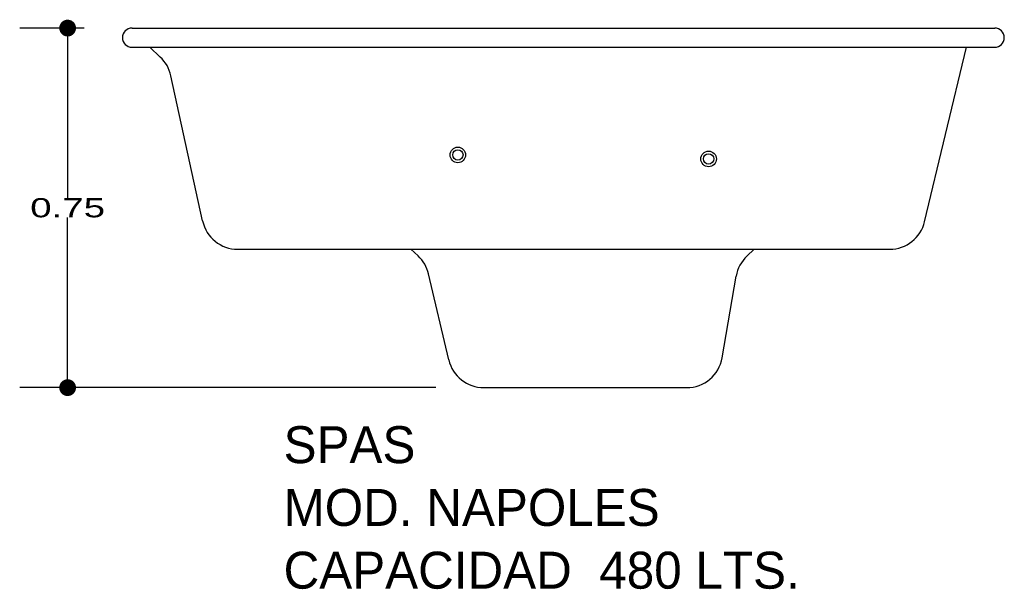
# Model space of a CAD drawing. Header units: millimetres. Extents: x 181.97 to 184.03, y 146.19 to 147.38.
import ezdxf

# ---------------------------------------------------------------- set-up
doc = ezdxf.new("R2010")
doc.units = ezdxf.units.MM
doc.layers.add('cotas', color=3, linetype='Continuous')
doc.layers.add('limies2', color=2, linetype='Continuous')
doc.styles.add('77', font='txt')
doc.styles.add('style1', font='ABALC.TTF', dxfattribs={"width": 1.5})
doc.dimstyles.new('cotas1', dxfattribs={"dimtxt": 0.04, "dimasz": 0.035, "dimexe": 0.1, "dimexo": 0.1, "dimgap": 0, "dimtad": 0, "dimtih": 1, "dimtoh": 1, "dimzin": 1, "dimdsep": 46, "dimtxsty": 'style1', "dimblk": 'DOT', "dimcen": 0.2, "dimadec": 0, "dimazin": 0, "dimtm": 1e-09, "dimtfac": 1, "dimtix": 1, "dimtmove": 0, "dimatfit": 3, "dimfxl": 0, "dimarcsym": 0})

# ---------------------------------------------------------------- blocks, each defined once
blk = doc.blocks.new('_Dot')
at = {"layer": 'limies2', "color": 0, "lineweight": -2}
blk.add_line((-0.5, 0), (-1, 0), dxfattribs=at)
at = {"layer": 'limies2', "color": 0, "const_width": 0.5}
blk.add_lwpolyline([(-0.25, 0, 1), (0.25, 0, 1)], format="xyb", close=True, dxfattribs=at)
blk = doc.blocks.new('*D1')
at = {"layer": 'cotas', "color": 0, "lineweight": -2}
for p, q in [((182.1078, 147.3583), (181.9734, 147.3583)), ((182.0734, 147.3233), (182.0734, 147.0036)), ((182.0734, 146.6433), (182.0734, 146.963)), ((182.8417, 146.6083), (181.9734, 146.6083))]:
    blk.add_line(p, q, dxfattribs=at)
at = {"layer": 'Defpoints', "color": 0}
for p in [(182.0734, 147.3583), (182.2078, 147.3583), (182.9417, 146.6083)]:
    blk.add_point(p, dxfattribs=at)
at = {"layer": 'cotas', "color": 0, "lineweight": -2, "xscale": 0.035, "yscale": 0.035, "zscale": 0.035}
for p, rotation in [((182.0734, 147.3583), 90), ((182.0734, 146.6083), 270)]:
    blk.add_blockref('_Dot', p, dxfattribs=dict(at, rotation=rotation))
at = {"layer": 'cotas', "color": 0, "insert": (182.0734, 146.9833), "char_height": 0.04, "attachment_point": 5, "style": 'style1'}
blk.add_mtext('0.75', dxfattribs=at)

msp = doc.modelspace()

# ---------------------------------------------------------------- linework, layer by layer
at = {"layer": 'limies2'}
for p, q in [((182.2078, 147.3583), (184.0078, 147.3583)), ((182.2078, 147.3183), (184.0078, 147.3183)), ((182.2666, 147.2979), (182.2447, 147.3183)), ((183.8616, 146.9545), (183.9492, 147.3183)), ((182.3549, 146.956), (182.2889, 147.259)), ((182.4282, 146.897), (183.7887, 146.897)), ((182.8047, 146.8831), (182.7898, 146.897)), ((183.4909, 146.8828), (183.5061, 146.897)), ((182.8687, 146.6661), (182.8265, 146.8454)), ((183.4391, 146.6706), (183.4683, 146.8408)), ((182.9417, 146.6083), (183.3651, 146.6083))]:
    msp.add_line(p, q, dxfattribs=at)
for centre, radius in [((182.8876, 147.0937), 0.0162), ((182.8876, 147.0937), 0.0108), ((183.4108, 147.0854), 0.0162), ((183.4108, 147.0854), 0.0108)]:
    msp.add_circle(centre, radius, dxfattribs=at)
for centre, radius, start, end in [((182.2078, 147.3383), 0.02, 90, 270), ((184.0078, 147.3383), 0.02, 270, 90), ((182.2156, 147.243), 0.075, 12.3069, 47.0942), ((182.4282, 146.972), 0.075, 192.3069, 270), ((183.7887, 146.972), 0.075, 270, 346.4732), ((182.7535, 146.8282), 0.075, 13.2347, 46.9724), ((183.5422, 146.8281), 0.075, 133.1458, 170.2504), ((183.3651, 146.6833), 0.075, 270, 350.2504), ((182.9417, 146.6833), 0.075, 193.2347, 270)]:
    msp.add_arc(centre, radius, start, end, dxfattribs=at)

# ---------------------------------------------------------------- texts
at = {"layer": 'limies2', "style": '77'}
for s, height, p in [('SPAS', 0.07708, (182.524, 146.4508)), ('MOD. NAPOLES', 0.077085, (182.524, 146.3199)), ('CAPACIDAD  480 LTS.', 0.077085, (182.524, 146.189))]:
    msp.add_text(s, height=height, dxfattribs=at).set_placement(p)

# ---------------------------------------------------------------- dimensions: what is measured, and where the dimension line sits
at = {"layer": 'cotas'}
dim = msp.add_linear_dim(base=(182.0734, 147.3583), p1=(182.9417, 146.6083), p2=(182.2078, 147.3583), angle=90, dimstyle='cotas1', dxfattribs=at)
dim.commit()
dim.dimension.update_dxf_attribs({"geometry": '*D1', "text_midpoint": (182.0734, 146.9833)})

doc.saveas('drawing.dxf')
